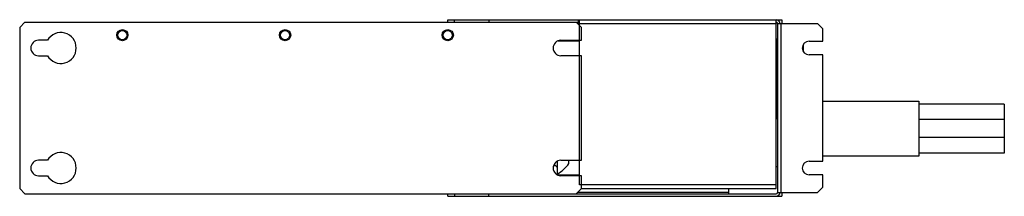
# Model space of a CAD drawing. Header units: millimetres. Extents: x 86 to 661, y 465 to 568.
import ezdxf

# ---------------------------------------------------------------- set-up
doc = ezdxf.new("R2010")
doc.units = ezdxf.units.MM
doc.header["$LTSCALE"] = 67.007375
doc.layers.get('0').update_dxf_attribs({"linetype": 'CONTINUOUS'})

msp = doc.modelspace()

# ---------------------------------------------------------------- linework, layer by layer
at = {"color": 7, "linetype": 'Continuous'}
for p, q in [((88.98, 566.49), (85.98, 563.49)), ((88.98, 566.49), (412.98, 566.49)), ((335.98, 566.49), (335.98, 567.99)), ((335.98, 567.99), (530.98, 567.99)), ((339.98, 566.49), (339.98, 567.99)), ((359.98, 567.99), (359.98, 566.49)), ((413.98, 563.49), (410.98, 566.49)), ((411.72, 565.76), (527.75, 565.76)), ((412.23, 566.49), (412.23, 567.99)), ((412.98, 471.74), (412.98, 567.99)), ((527.75, 469.5), (527.75, 567.99)), ((528.48, 565.76), (551.98, 565.76)), ((528.48, 565.76), (528.48, 467.23)), ((530.72, 467.23), (530.72, 565.76)), ((530.98, 567.99), (530.98, 565.76)), ((554.98, 562.76), (551.98, 565.76)), ((85.98, 563.49), (85.98, 469.49)), ((413.98, 555.99), (413.98, 563.49)), ((554.98, 555.49), (554.98, 562.76)), ((102.19, 555.99), (96.98, 555.99)), ((412.98, 555.49), (400.45, 555.49)), ((401.98, 555.99), (413.98, 555.99)), ((527.75, 556.99), (527.98, 556.99)), ((527.98, 556.99), (527.98, 509.99)), ((527.98, 554.29), (528.48, 554.29)), ((543.48, 553.36), (543.48, 549.63)), ((546.98, 555.49), (554.98, 555.49)), ((96.98, 546.99), (102.19, 546.99)), ((413.98, 546.99), (401.98, 546.99)), ((413.98, 485.99), (413.98, 546.99)), ((554.98, 547.49), (546.98, 547.49)), ((554.98, 485.49), (554.98, 547.49)), ((554.98, 520.49), (610.98, 520.49)), ((610.98, 520.49), (610.98, 488.49)), ((660.98, 518.74), (610.98, 518.74)), ((660.98, 518.74), (660.98, 499.24)), ((528.48, 512.69), (527.98, 512.69)), ((527.98, 509.99), (527.75, 509.99)), ((660.98, 509.74), (610.98, 509.74)), ((660.98, 499.24), (610.98, 499.24)), ((660.98, 499.24), (660.98, 490.24)), ((660.98, 490.24), (610.98, 490.24)), ((102.19, 485.99), (96.98, 485.99)), ((399.98, 477.64), (399.98, 485.34)), ((401.98, 485.99), (413.98, 485.99)), ((406.76, 484.04), (406.76, 485.99)), ((546.98, 485.49), (554.98, 485.49)), ((610.98, 488.49), (554.98, 488.49)), ((397.97, 483), (398.66, 483)), ((400.45, 477.49), (412.98, 477.49)), ((528.48, 482.24), (527.75, 482.24)), ((554.98, 477.49), (546.98, 477.49)), ((554.98, 470.23), (554.98, 477.49)), ((96.98, 476.99), (102.19, 476.99)), ((413.98, 476.99), (401.98, 476.99)), ((527.75, 471.74), (412.98, 471.74)), ((413.98, 469.49), (413.98, 476.99)), ((85.98, 469.49), (88.98, 466.49)), ((88.98, 466.49), (527.75, 466.49)), ((335.98, 464.99), (335.98, 466.49)), ((339.98, 466.49), (339.98, 464.99)), ((359.98, 464.99), (359.98, 466.49)), ((410.98, 466.49), (413.98, 469.49)), ((499.98, 467.23), (411.72, 467.23)), ((413.98, 469.5), (527.75, 469.5)), ((499.98, 469.5), (499.98, 466.49)), ((528.48, 467.23), (551.98, 467.23)), ((530.98, 467.23), (530.98, 464.99)), ((551.98, 467.23), (554.98, 470.23)), ((335.98, 464.99), (530.98, 464.99))]:
    msp.add_line(p, q, dxfattribs=at)
for centre, radius in [((145.98, 558.99), 3.25), ((145.98, 558.99), 2.67), ((240.98, 558.99), 3.25), ((240.98, 558.99), 2.67), ((335.98, 558.99), 3.25), ((335.98, 558.99), 2.67)]:
    msp.add_circle(centre, radius, dxfattribs=at)
for centre, radius, start, end in [((527.75, 565.76), 2.24, 0, 90), ((527.75, 565.76), 0.737, 0, 90), ((109.98, 551.49), 9, 210, 150), ((96.98, 551.49), 4.5, 90, 270), ((401.98, 551.49), 4.5, 90, 270), ((546.98, 551.49), 4, 90, 270), ((109.98, 481.49), 9, 210, 150), ((96.98, 481.49), 4.5, 90, 270), ((401.98, 481.49), 4.5, 90, 270), ((381.67, 504.49), 32.37, 304.45143, 320.81219), ((546.98, 481.49), 4, 90, 270), ((527.75, 467.23), 2.24, 270, 360), ((527.75, 467.23), 0.737, 270, 360)]:
    msp.add_arc(centre, radius, start, end, dxfattribs=at)
for points, knots in [([(398.19, 483.69), (398.23, 483.54), (398.35, 483.28), (398.55, 483.07), (398.66, 483)], [0, 0, 0, 0, 0.529836, 1, 1, 1, 1]), ([(398.66, 483), (398.78, 482.92), (399.24, 482.6), (399.68, 482.26), (399.98, 481.98)], [0, 0, 0, 0, 0.264168, 1, 1, 1, 1])]:
    msp.add_open_spline(points, degree=3, knots=knots, dxfattribs=at)

doc.saveas('drawing.dxf')
